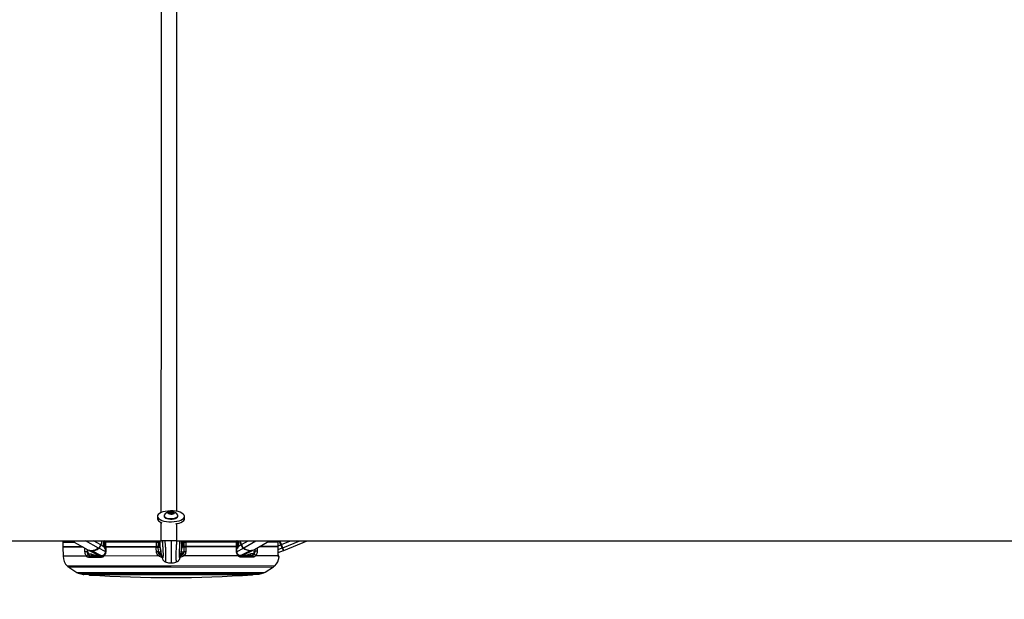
# Model space of a CAD drawing. Header units: millimetres. Extents: x 2183 to 18395, y 1142 to 15955.
# Tile 17 of 46: x 6357 to 7722, y 5889 to 6692. Entities that reach past the tile are written whole.
import ezdxf

# ---------------------------------------------------------------- set-up
doc = ezdxf.new("R2010")
doc.units = ezdxf.units.MM
doc.header["$LTSCALE"] = 2
doc.layers.add('COMPONENT_GEOMETRY', color=7, linetype='Continuous')
doc.styles.add('SLDTEXTSTYLE0', font='TXT', dxfattribs={"width": 0.75})
doc.dimstyles.new('SLDDIMSTYLE0', dxfattribs={"dimtxt": 100, "dimasz": 6.604, "dimexe": 0, "dimexo": 0.0625, "dimgap": 25, "dimtad": 0, "dimtih": 1, "dimtoh": 1, "dimdec": 0, "dimrnd": 1e-09, "dimzin": 12, "dimdsep": 46, "dimtxsty": 'SLDTEXTSTYLE0', "dimsah": 1, "dimcen": 0.09, "dimadec": 0, "dimazin": 3, "dimtfac": 1, "dimtdec": 0, "dimtofl": 0, "dimtmove": 0, "dimatfit": 3, "dimfxl": 1, "dimfrac": 2, "dimtolj": 1, "dimtzin": 12, "dimarcsym": 0})

# ---------------------------------------------------------------- blocks, each defined once
blk = doc.blocks.new('_D')
at = {"layer": 'COMPONENT_GEOMETRY', "color": 7}
for p, q in [((10064.6, 5970.3), (10344.2, 5970.3)), ((10337.9, 5970.3), (10337.9, 3891.6)), ((10137.8, 3871.3), (10107.3, 3871.3)), ((10107.3, 3871.3), (10107.3, 3712.6)), ((10537.9, 3871.3), (10568.4, 3871.3)), ((10568.4, 3871.3), (10568.4, 3712.6)), ((10107.3, 3712.6), (10137.8, 3712.6)), ((10568.4, 3712.6), (10537.9, 3712.6)), ((10337.9, 1484.3), (10337.9, 3562.9)), ((3457.9, 1484.3), (10344.2, 1484.3))]:
    blk.add_line(p, q, dxfattribs=at)
for points in [[(10337.9, 5970.3), (10336.8, 5963.7), (10338.9, 5963.7)], [(10337.9, 1484.3), (10338.9, 1490.9), (10336.8, 1490.9)]]:
    blk.add_solid(points, dxfattribs=at)
at = {"layer": 'COMPONENT_GEOMETRY', "color": 7, "char_height": 100, "attachment_point": 1, "style": 'SLDTEXTSTYLE0'}
for s, insert in [('7\'4.31"', (10137.8, 3841.5)), ('2243', (10190.1, 3691.8))]:
    blk.add_mtext(s, dxfattribs=dict(at, insert=insert))

msp = doc.modelspace()

# ---------------------------------------------------------------- linework, layer by layer
at = {"color": 7, "linetype": 'Continuous', "lineweight": 25}
for p, q in [((6563.75, 6009.19), (6565.72, 6010.34)), ((6565.24, 6007.94), (6563.75, 6009.19)), ((6568.69, 6007.83), (6565.24, 6007.94)), ((6565.72, 6010.34), (6569.17, 6010.24)), ((6565.72, 6007.92), (6565.72, 6010.34)), ((6570.66, 6008.98), (6568.69, 6007.83)), ((6569.17, 6010.24), (6570.66, 6008.98)), ((6569.18, 6008.11), (6569.17, 6010.24)), ((6548.41, 6004.02), (6548.42, 6000.81)), ((6557.71, 6004.73), (6557.71, 6004.03)), ((6576.71, 6004.07), (6576.71, 6004.77)), ((6586.02, 6000.89), (6586.01, 6004.09)), ((4100.46, 5970.28), (6553.74, 5970.28)), ((6417.28, 5967.79), (6417.3, 5961.79)), ((6429.78, 5970.28), (6451.76, 5957.65)), ((6471.42, 5970.28), (6469.78, 5964.55)), ((6473.81, 5964.83), (6475.74, 5965.98)), ((6474.04, 5968.48), (6474.56, 5970.28)), ((6475.73, 5967.91), (6475.75, 5961.91)), ((6475.74, 5967.91), (6475.73, 5967.91)), ((6547.01, 5968.05), (6476.52, 5967.91)), ((6476.52, 5967.91), (6476.54, 5961.91)), ((6547.01, 5968.05), (6549.28, 5968.05)), ((6547.03, 5962.05), (6547.01, 5968.05)), ((6548.93, 5969.46), (6548.94, 5968.97)), ((6549.28, 5970.28), (6549.28, 5968.05)), ((6549.28, 5968.05), (6549.3, 5962.05)), ((6549.29, 5967.05), (6550.29, 5967.06)), ((6550.29, 5962.62), (6550.28, 5970.27)), ((6552.3, 5960.71), (6552.28, 5970.28)), ((6555.28, 5970.28), (6555.29, 5966.63)), ((6574.98, 5970.28), (9030.11, 5970.28)), ((6579.29, 5966.68), (6579.28, 5970.28)), ((6582.3, 5960.76), (6582.28, 5970.28)), ((6584.29, 5962.69), (6584.28, 5970.28)), ((6584.29, 5967.12), (6585.29, 5967.12)), ((6585.28, 5968.12), (6587.55, 5968.13)), ((6585.3, 5962.12), (6585.28, 5968.12)), ((6585.62, 5969.04), (6585.63, 5969.53)), ((6658.04, 5968.27), (6587.55, 5968.13)), ((6587.55, 5968.13), (6587.57, 5962.13)), ((6658.06, 5962.27), (6658.04, 5968.27)), ((6658.8, 5968.27), (6658.7, 5970.22)), ((6658.85, 5962.27), (6658.83, 5968.27)), ((6658.84, 5966.34), (6660.76, 5965.2)), ((6660.1, 5970.28), (6660.52, 5968.84)), ((6664.81, 5964.94), (6663.25, 5970.28)), ((6682.84, 5958.1), (6703.85, 5970.28)), ((6715.91, 5968.38), (6715.58, 5970.28)), ((6715.92, 5962.38), (6715.91, 5968.38)), ((6715.93, 5968.38), (6715.91, 5968.38)), ((6715.94, 5962.38), (6715.93, 5968.38)), ((6720.2, 5965.04), (6718.05, 5970.28)), ((6720.2, 5965.04), (6719.61, 5964.8)), ((6722.07, 5960.49), (6720.2, 5965.04)), ((6723.55, 5956.88), (6756.19, 5970.28)), ((6444.45, 5961.85), (6417.3, 5961.79)), ((6445.32, 5961.35), (6417.3, 5961.29)), ((6417.3, 5961.29), (6417.54, 5948.89)), ((6422.3, 5961.8), (6422.31, 5961.3)), ((6450.9, 5955.26), (6452, 5955.26)), ((6452.76, 5957.14), (6468.7, 5949.4)), ((6456.39, 5951.92), (6459.02, 5951.29)), ((6474.11, 5961.91), (6470.17, 5964.32)), ((6476.54, 5961.91), (6475.75, 5961.91)), ((6475.92, 5961.41), (6475.92, 5955.27)), ((6475.92, 5955.27), (6475.92, 5955.27)), ((6547.03, 5962.05), (6476.54, 5961.91)), ((6546.81, 5961.55), (6476.71, 5961.41)), ((6482.33, 5961.92), (6482.33, 5961.42)), ((6544.3, 5962.04), (6544.3, 5961.54)), ((6549.3, 5962.05), (6547.03, 5962.05)), ((6549.08, 5962.05), (6549.09, 5961.55)), ((6549.09, 5961.55), (6552.3, 5961.56)), ((6549.09, 5961.55), (6549.21, 5955.45)), ((6550.71, 5962.06), (6549.3, 5962.05)), ((6550.86, 5962.03), (6552.3, 5961.95)), ((6552.3, 5960.71), (6552.3, 5960.7)), ((6552.3, 5960.7), (6552.36, 5960.04)), ((6552.38, 5951.5), (6552.45, 5950.91)), ((6582.19, 5950.97), (6582.25, 5951.56)), ((6582.3, 5960.76), (6582.24, 5960.08)), ((6582.3, 5962.01), (6583.73, 5962.09)), ((6582.3, 5961.62), (6585.51, 5961.62)), ((6582.3, 5960.76), (6582.3, 5960.76)), ((6585.3, 5962.12), (6583.88, 5962.12)), ((6587.57, 5962.13), (6585.3, 5962.12)), ((6585.41, 5955.52), (6585.51, 5961.62)), ((6585.51, 5961.62), (6585.51, 5962.12)), ((6658.06, 5962.27), (6587.57, 5962.13)), ((6657.88, 5961.77), (6587.78, 5961.63)), ((6590.3, 5962.13), (6590.3, 5961.63)), ((6652.26, 5962.26), (6652.26, 5961.76)), ((6658.85, 5962.27), (6658.06, 5962.27)), ((6658.7, 5955.63), (6658.68, 5961.77)), ((6660.48, 5962.28), (6664.42, 5964.7)), ((6665.94, 5949.78), (6681.85, 5957.59)), ((6675.61, 5951.71), (6678.24, 5952.35)), ((6682.62, 5955.71), (6683.71, 5955.71)), ((6715.89, 5961.88), (6689.27, 5961.83)), ((6715.92, 5962.38), (6690.14, 5962.33)), ((6710.46, 5962.37), (6710.45, 5961.87)), ((6715.81, 5955.71), (6715.83, 5955.71)), ((6715.82, 5954.17), (6722.95, 5956.67)), ((6715.83, 5955.71), (6715.91, 5961.88)), ((6715.89, 5961.88), (6715.88, 5961.88)), ((6715.94, 5962.38), (6715.92, 5962.38)), ((6721.47, 5960.27), (6719.61, 5964.8)), ((6722.95, 5956.67), (6721.47, 5960.27)), ((6723.55, 5956.88), (6722.07, 5960.49)), ((6470.52, 5947.18), (6453.17, 5947.15)), ((6454.69, 5949.37), (6471.8, 5949.4)), ((6550.14, 5949.16), (6474.25, 5949.01)), ((6559.14, 5941.22), (6559.18, 5941.2)), ((6575.54, 5941.25), (6575.49, 5941.24)), ((6660.39, 5949.37), (6584.5, 5949.22)), ((6662.84, 5949.78), (6679.95, 5949.81)), ((6681.47, 5947.6), (6664.13, 5947.56)), ((6716.12, 5949.48), (6684.68, 5949.42)), ((6710.46, 5935.27), (6424.24, 5934.71)), ((6425.51, 5933.53), (6436.83, 5926.32)), ((6438.67, 5925.46), (6444, 5923.74)), ((6690.74, 5924.22), (6696.06, 5925.96)), ((6697.9, 5926.84), (6709.19, 5934.09)), ((6446.47, 5923.35), (6688.27, 5923.83))]:
    msp.add_line(p, q, dxfattribs=at)
at = {"color": 8, "linetype": 'Continuous', "lineweight": 25}
for p, q in [((6553.74, 5970.28), (6553.75, 5995.72)), ((6574.97, 5994.12), (6574.98, 5970.28)), ((6434.05, 5967.83), (6417.28, 5967.79)), ((6466.65, 5959.99), (6448.74, 5970.28)), ((6469.78, 5964.55), (6459.81, 5970.28)), ((6470.17, 5964.32), (6471.87, 5970.28)), ((6474.09, 5970.28), (6473.69, 5968.89)), ((6473.75, 5966.33), (6475.74, 5967.52)), ((6475.74, 5967.32), (6473.75, 5966.13)), ((6475.4, 5969.99), (6474.28, 5969.32)), ((6474.49, 5970.03), (6475.4, 5969.99)), ((6475.73, 5967.91), (6476.52, 5967.91)), ((6547.01, 5968.05), (6547.02, 5970.28)), ((6550.85, 5970.23), (6550.86, 5962.03)), ((6583.71, 5970.23), (6583.73, 5962.09)), ((6658.04, 5968.27), (6657.8, 5970.28)), ((6658.04, 5968.27), (6658.83, 5968.27)), ((6660.82, 5966.7), (6658.83, 5967.87)), ((6658.83, 5967.67), (6660.84, 5966.49)), ((6659.27, 5970.28), (6660.28, 5969.68)), ((6660.58, 5970.28), (6660.87, 5969.25)), ((6664.42, 5964.7), (6662.79, 5970.28)), ((6664.81, 5964.94), (6674.02, 5970.28)), ((6667.95, 5960.38), (6685.02, 5970.28)), ((6715.91, 5968.38), (6700.52, 5968.35)), ((6719.61, 5964.8), (6717.37, 5970.28)), ((6720.2, 5965.04), (6732.95, 5970.28)), ((6722.07, 5960.49), (6745.92, 5970.28)), ((6450.83, 5958.18), (6450.9, 5955.26)), ((6452.77, 5951.91), (6456.39, 5951.92)), ((6471.02, 5949.4), (6457.25, 5956.15)), ((6475.87, 5955.18), (6467.06, 5959.78)), ((6475.75, 5962.4), (6475.36, 5961.06)), ((6475.94, 5960.58), (6475.81, 5960.67)), ((6476.89, 5961.41), (6477.04, 5961.91)), ((6479.16, 5961.92), (6479.02, 5961.42)), ((6481.6, 5961.42), (6481.66, 5961.63)), ((6481.78, 5961.56), (6481.74, 5961.42)), ((6550.42, 5955), (6553.06, 5955.01)), ((6581.51, 5955.06), (6584.2, 5955.07)), ((6652.81, 5961.89), (6652.85, 5961.76)), ((6652.99, 5961.76), (6652.93, 5961.96)), ((6655.43, 5962.26), (6655.57, 5961.76)), ((6657.7, 5961.77), (6657.55, 5962.27)), ((6658.73, 5955.53), (6667.54, 5960.17)), ((6658.84, 5962.76), (6659.23, 5961.44)), ((6663.62, 5949.78), (6677.36, 5956.58)), ((6678.24, 5952.35), (6681.86, 5952.36)), ((6683.71, 5955.71), (6683.78, 5958.64)), ((6715.86, 5958.25), (6721.47, 5960.27)), ((6715.94, 5963.3), (6719.61, 5964.8)), ((6449.96, 5948.96), (6417.54, 5948.89)), ((6553.84, 5950.91), (6552.45, 5950.91)), ((6582.19, 5950.97), (6580.8, 5950.97)), ((6716.99, 5947.67), (6716.49, 5947.66)), ((6711.16, 5935.56), (6423.54, 5934.99)), ((6425.51, 5933.53), (6709.19, 5934.09)), ((6436.83, 5926.32), (6697.9, 5926.84)), ((6438.67, 5925.46), (6696.06, 5925.96)), ((6444, 5923.74), (6690.74, 5924.22)), ((6680.38, 5923.19), (6454.36, 5922.74))]:
    msp.add_line(p, q, dxfattribs=at)
at = {"color": 7, "linetype": 'Continuous', "lineweight": 25, "flags": 128}
for points in [[(6548.95, 6002.23), (6550.17, 6000.83), (6552.05, 5999.55), (6554.51, 5998.45), (6557.45, 5997.56), (6560.77, 5996.93), (6564.34, 5996.56), (6568.02, 5996.49), (6571.67, 5996.7), (6575.15, 5997.2), (6578.32, 5997.96), (6581.07, 5998.96), (6583.28, 6000.15), (6584.88, 6001.49), (6585.79, 6002.93), (6586, 6004.41), (6585.48, 6005.88), (6584.26, 6007.28), (6582.38, 6008.55), (6579.92, 6009.65), (6576.97, 6010.54), (6573.65, 6011.18), (6570.08, 6011.54), (6566.4, 6011.62), (6562.75, 6011.4), (6559.28, 6010.9), (6556.1, 6010.14), (6553.36, 6009.15), (6551.15, 6007.96), (6549.55, 6006.62), (6548.63, 6005.18), (6548.43, 6003.7), (6548.95, 6002.23)], [(6566.82, 6007.18), (6568.66, 6007.27), (6570.28, 6007.63), (6571.43, 6008.22), (6571.94, 6008.94), (6571.72, 6009.68), (6570.82, 6010.33), (6569.37, 6010.79), (6567.59, 6010.99), (6565.75, 6010.91), (6564.13, 6010.54), (6562.98, 6009.95), (6562.47, 6009.23), (6562.68, 6008.49), (6563.58, 6007.84), (6565.04, 6007.38), (6566.82, 6007.18)], [(6548.42, 6000.81), (6548.44, 6000.49), (6548.96, 5999.02)], [(6557.71, 6004.03), (6557.79, 6003.56), (6558.45, 6002.56), (6559.77, 6001.66), (6561.64, 6000.94), (6563.92, 6000.46), (6566.45, 6000.24)], [(6557.95, 6005.58), (6557.82, 6005.3), (6557.79, 6004.26), (6558.45, 6003.25), (6559.77, 6002.36), (6561.64, 6001.64), (6563.92, 6001.15), (6566.45, 6000.93)], [(6566.45, 6000.93), (6569.03, 6000.99), (6571.48, 6001.34), (6573.61, 6001.93), (6575.27, 6002.73), (6576.33, 6003.68), (6576.71, 6004.72), (6576.48, 6005.61)], [(6566.45, 6000.24), (6569.03, 6000.3), (6571.48, 6000.64), (6573.61, 6001.23), (6575.27, 6002.04), (6576.33, 6002.99), (6576.71, 6004.02), (6576.71, 6004.07)], [(6574, 5993.8), (6575.16, 5994), (6578.33, 5994.76), (6581.07, 5995.75), (6583.29, 5996.94), (6584.88, 5998.28), (6585.8, 5999.72), (6586.02, 6000.89)], [(6417.48, 5970.33), (6417.42, 5969.92), (6417.28, 5967.79)], [(6447.9, 5955.18), (6448.19, 5955.19), (6448.54, 5955.2), (6448.93, 5955.21), (6449.35, 5955.22), (6449.78, 5955.23), (6450.19, 5955.24), (6450.57, 5955.25), (6450.9, 5955.26)], [(6466.65, 5959.99), (6464.19, 5958.43), (6461.7, 5957.29), (6459.22, 5956.59), (6456.83, 5956.36), (6454.56, 5956.59), (6452.49, 5957.27), (6451.76, 5957.65)], [(6476.71, 5961.41), (6476.71, 5957.41), (6476.71, 5955.24)], [(6546.93, 5955.37), (6546.86, 5959.37), (6546.81, 5961.55)], [(6587.78, 5961.63), (6587.72, 5957.63), (6587.68, 5955.45)], [(6657.91, 5955.59), (6657.89, 5959.59), (6657.88, 5961.77)], [(6686.72, 5955.65), (6686.43, 5955.66), (6686.08, 5955.66), (6685.68, 5955.67), (6685.26, 5955.68), (6684.84, 5955.69), (6684.43, 5955.7), (6684.05, 5955.71), (6683.71, 5955.71)], [(6715.81, 5955.71), (6715.86, 5959.7), (6715.89, 5961.88)], [(6470.52, 5947.18), (6470.52, 5947.6), (6470.58, 5948.01), (6470.68, 5948.4), (6470.84, 5948.73), (6471.04, 5949.02), (6471.28, 5949.23), (6471.53, 5949.36), (6471.8, 5949.4)], [(6664.13, 5947.56), (6664.13, 5947.98), (6664.07, 5948.39), (6663.96, 5948.77), (6663.8, 5949.11), (6663.6, 5949.39), (6663.36, 5949.6), (6663.11, 5949.73), (6662.84, 5949.78)]]:
    msp.add_lwpolyline(points, dxfattribs=at)
at = {"color": 8, "linetype": 'Continuous', "lineweight": 25, "flags": 128}
for points in [[(6473.69, 5968.89), (6473.85, 5968.78), (6473.97, 5968.67), (6474.03, 5968.58), (6474.05, 5968.49), (6474.04, 5968.47)], [(6660.87, 5969.25), (6660.71, 5969.15), (6660.6, 5969.04), (6660.53, 5968.94), (6660.52, 5968.86), (6660.52, 5968.84)], [(6447.9, 5955.18), (6447.8, 5959.18), (6447.78, 5959.94)], [(6474.11, 5961.91), (6474.26, 5962.08), (6474.36, 5962.24), (6474.41, 5962.4), (6474.41, 5962.54), (6474.39, 5962.6)], [(6481.66, 5961.63), (6481.72, 5961.8), (6481.78, 5961.92)], [(6652.93, 5961.96), (6652.87, 5962.14), (6652.81, 5962.26)], [(6658.64, 5960.92), (6658.66, 5960.94), (6658.78, 5961.03)], [(6660.48, 5962.28), (6660.33, 5962.44), (6660.23, 5962.61), (6660.18, 5962.76), (6660.18, 5962.9), (6660.2, 5962.96)], [(6686.82, 5960.41), (6686.77, 5957.82), (6686.72, 5955.65)], [(6474.25, 5949.01), (6474.08, 5949.33), (6473.97, 5949.65), (6473.92, 5949.94), (6473.94, 5950.19), (6474.03, 5950.39), (6474.12, 5950.49)], [(6551.31, 5951.03), (6551.84, 5950.92), (6552.45, 5950.91)], [(6583.03, 5951.02), (6582.79, 5950.98), (6582.19, 5950.97)], [(6660.39, 5949.37), (6660.56, 5949.7), (6660.67, 5950.02), (6660.71, 5950.3), (6660.69, 5950.56), (6660.61, 5950.76), (6660.54, 5950.84)]]:
    msp.add_lwpolyline(points, dxfattribs=at)
at = {"color": 7, "linetype": 'Continuous', "lineweight": 25}
for centre, radius, start, end in [((6567.22, 6000.38), 10.63, 102.30886, 150.75483), ((6567.22, 6000.38), 10.63, 29.46988, 77.91585), ((6557.41, 6005.51), 10.65, 217.4979, 253.63346), ((6673.18, 5967.35), 8.71, 196.11145, 233.12659), ((6457.11, 5966.21), 10.06, 244.41207, 270.7902), ((6456.48, 5973.33), 17.19, 272.58059, 307.98881), ((6461.39, 5966.94), 8.71, 307.09812, 344.11326), ((6461.83, 5966.69), 8.67, 307.09812, 344.11326), ((6485.44, 5968.07), 7.47, 239.58617, 240.65072), ((6546.8, 5994.29), 38.91, 270.19935, 273.54596), ((6550.89, 5962.63), 0.6, 180.11235, 267.11235), ((6553.27, 5954.91), 2.86, 178.20162, 267.02705), ((6581.35, 5954.97), 2.86, 273.19766, 2.02309), ((6583.69, 5962.69), 0.6, 273.11235, 0.11235), ((6587.67, 5994.37), 38.91, 266.67875, 270.02536), ((6649.12, 5968.39), 7.47, 299.57399, 300.63854), ((6672.74, 5967.1), 8.67, 196.11145, 233.12659), ((6678.07, 5973.76), 17.19, 232.2359, 267.64412), ((6677.2, 5971.01), 14.09, 228.95338, 293.62542), ((6677.45, 5966.7), 10.12, 269.51079, 295.73636), ((6721.33, 5960.82), 0.561, 284.68, 15.77091), ((6722.75, 5957.24), 0.6, 289.31509, 22.31509), ((6437.53, 5949.28), 20, 181.11235, 225.60069), ((6452.5, 5947.8), 2.8, 92.50858, 155.43885), ((6455, 5947.53), 1.87, 99.79491, 191.67613), ((6556.05, 5945.39), 7.01, 129.65386, 147.48472), ((6578.6, 5945.43), 7.01, 32.73999, 50.57085), ((6679.64, 5947.97), 1.87, 348.54858, 80.4298), ((6682.14, 5948.25), 2.8, 24.78586, 87.71613), ((6697.11, 5949.79), 20, 314.62401, 353.89615), ((6715, 5947.88), 2, 353.89615, 54.30668), ((6424.24, 5935.71), 1, 225.60069, 270.11235), ((6426.04, 5934.38), 1, 160.4726, 237.51628), ((6441.13, 5933.07), 8, 237.51628, 252.11235), ((6688.26, 5931.83), 8, 270.11235, 288.11235), ((6693.58, 5933.57), 8, 288.11235, 302.70843), ((6708.65, 5934.93), 1, 302.70843, 19.75211), ((6710.45, 5936.27), 1, 270.11235, 314.62401), ((6446.46, 5931.35), 8, 252.11235, 270.11235), ((6454.49, 5924.74), 2, 223.36539, 266.28613), ((6564.06, 7612.75), 1693.56, 266.28613, 273.93858), ((6680.25, 5925.18), 2, 273.93858, 316.85932)]:
    msp.add_arc(centre, radius, start, end, dxfattribs=at)
at = {"color": 8, "linetype": 'Continuous', "lineweight": 25}
for centre, radius, start, end in [((6484.03, 5970.62), 11.3, 209.48344, 223.71873), ((6485.38, 5971.38), 11.48, 209.31214, 212.89491), ((6474.96, 5970.65), 0.802, 303.68389, 331.54113), ((6650.53, 5970.95), 11.3, 316.50598, 330.74127), ((6649.18, 5971.7), 11.48, 327.3298, 330.91257), ((6665.28, 5963.18), 1.75, 105.19584, 119.77699), ((6459.68, 5951.8), 3.29, 177.92153, 227.58808), ((6457.47, 5956.57), 0.472, 205.9905, 241.90685), ((6461.88, 5950.5), 2.96, 164.53526, 202.27937), ((6467.58, 5960.67), 1.03, 216.31857, 239.89059), ((6469.3, 5962.79), 1.75, 60.44772, 75.02887), ((6476.52, 5959.72), 4.49, 262.28781, 272.42046), ((6483.21, 5961.15), 1.49, 148.7985, 164.12056), ((6552.21, 5954.63), 3.13, 232.98697, 273.08167), ((6582.41, 5954.69), 3.13, 267.13547, 307.94843), ((6651.38, 5961.48), 1.49, 16.10415, 31.42621), ((6658.08, 5959.96), 4.37, 267.6969, 278.09435), ((6667.02, 5961.06), 1.03, 300.33412, 323.90614), ((6672.76, 5950.91), 2.96, 337.94534, 15.68945), ((6674.95, 5952.22), 3.29, 312.63662, 2.30318), ((6677.14, 5957), 0.472, 298.31786, 334.23421), ((6707.68, 5966.58), 5.47, 301.1597, 309.72173), ((6714.5, 5947.88), 2.01, 353.91304, 25.75102)]:
    msp.add_arc(centre, radius, start, end, dxfattribs=at)
at = {"color": 7, "linetype": 'Continuous', "lineweight": 25}
for centre, major_axis, start_param, end_param in [((6478.26, 5966.11), (0.17, 7.38), 1.2004825, 2.1911482), ((6656.32, 5966.46), (-0.2, 7.38), 4.0920371, 5.0827028)]:
    msp.add_ellipse(centre, major_axis=major_axis, ratio=0.6725576, start_param=start_param, end_param=end_param, dxfattribs=at)
at = {"color": 8, "linetype": 'Continuous', "lineweight": 25}
for points, knots in [([(6553.76, 6009.14), (6553.8, 6178.16), (6553.86, 6438.76), (6554.13, 6790.98), (6554.37, 7015.13), (6554.86, 7147.78), (6555.01, 7188.78)], [0, 0, 0, 0, 0.4299492, 0.6628825, 0.8958159, 1, 1, 1, 1]), ([(6573.71, 7188.78), (6573.9, 7134.58), (6574.45, 6976.24), (6574.74, 6609.88), (6574.91, 6271.45), (6574.96, 6037.08), (6574.97, 6010.81)], [0, 0, 0, 0, 0.1379434, 0.4029888, 0.9330822, 1, 1, 1, 1]), ([(7106.56, 7188.78), (7192.81, 7134.58), (7444.8, 6976.24), (8027.63, 6609.88), (8564.15, 6272.63), (8935.1, 6039.44), (8975.01, 6014.35)], [0, 0, 0, 0, 0.1383598, 0.4042051, 0.9358983, 1, 1, 1, 1]), ([(6475.4, 5969.99), (6475.56, 5969.98), (6475.72, 5969.97), (6475.86, 5969.87), (6475.86, 5969.86)], [0, 0, 0, 0, 0.978379, 1, 1, 1, 1]), ([(6476.78, 5970.28), (6476.67, 5969.78), (6476.52, 5969), (6476.52, 5968.2), (6476.52, 5967.91)], [0, 0, 0, 0, 0.646108, 1, 1, 1, 1]), ([(6559.18, 5941.2), (6559.21, 5941.19), (6559.3, 5941.15), (6559.44, 5941.2), (6559.6, 5941.35), (6559.75, 5941.65), (6559.88, 5942.08), (6559.98, 5942.57), (6560.07, 5943.25), (6560.13, 5944), (6560.18, 5944.99), (6560.21, 5945.93), (6560.22, 5947.02), (6560.22, 5948.27), (6560.22, 5949.66), (6560.21, 5951.24), (6560.18, 5952.9), (6560.14, 5954.65), (6560.07, 5956.44), (6560, 5958.06), (6559.92, 5959.5), (6559.84, 5960.79), (6559.71, 5962.55), (6559.55, 5964.68), (6559.33, 5967.11), (6559.15, 5969.05), (6559.03, 5970.13), (6558.99, 5970.48)], [0, 0, 0, 0, 0.0261657, 0.0773749, 0.1289389, 0.1806733, 0.225066, 0.2697097, 0.2963607, 0.3502963, 0.3777293, 0.4089283, 0.4407809, 0.4681128, 0.5003218, 0.5336537, 0.567823, 0.602829, 0.6422982, 0.682314, 0.7092725, 0.7410324, 0.7728927, 0.8371279, 0.9026644, 0.9684569, 1, 1, 1, 1]), ([(6567.28, 5970.28), (6567.28, 5969.85), (6567.28, 5968.7), (6567.29, 5966.73), (6567.29, 5964.56), (6567.29, 5962.47), (6567.3, 5960.73), (6567.3, 5958.93), (6567.31, 5957.08), (6567.31, 5954.92), (6567.31, 5952.69), (6567.32, 5950.65), (6567.32, 5948.85), (6567.32, 5947.34), (6567.33, 5945.97), (6567.33, 5944.8), (6567.33, 5943.82), (6567.33, 5942.94), (6567.33, 5942.12), (6567.34, 5941.38), (6567.34, 5940.78), (6567.34, 5940.33), (6567.34, 5939.96), (6567.34, 5939.72), (6567.34, 5939.61), (6567.34, 5939.63), (6567.34, 5939.64)], [0, 0, 0, 0, 0.0349321, 0.0932669, 0.1517909, 0.1963419, 0.2410743, 0.271059, 0.3149508, 0.3593791, 0.4036513, 0.4487109, 0.4814658, 0.5151753, 0.5479303, 0.5815084, 0.6117794, 0.6424217, 0.6796292, 0.722399, 0.7655097, 0.809383, 0.8534223, 0.9122765, 0.9713251, 1, 1, 1, 1]), ([(6575.49, 5941.24), (6575.46, 5941.22), (6575.38, 5941.18), (6575.24, 5941.23), (6575.07, 5941.38), (6574.92, 5941.68), (6574.79, 5942.11), (6574.69, 5942.6), (6574.62, 5943.13), (6574.56, 5943.65), (6574.52, 5944.27), (6574.48, 5945.02), (6574.45, 5945.96), (6574.43, 5947.05), (6574.42, 5948.3), (6574.42, 5949.69), (6574.42, 5951.27), (6574.45, 5952.93), (6574.5, 5955.32), (6574.58, 5957.51), (6574.68, 5959.53), (6574.76, 5960.82), (6574.88, 5962.58), (6575.03, 5964.71), (6575.24, 5967.14), (6575.42, 5969.09), (6575.53, 5970.17), (6575.56, 5970.52)], [0, 0, 0, 0, 0.02606158, 0.07728076, 0.12885476, 0.18059929, 0.22500064, 0.26965306, 0.29630923, 0.32307679, 0.35029572, 0.37773404, 0.40893911, 0.44079795, 0.46813516, 0.50035042, 0.53368885, 0.56786477, 0.60287761, 0.68225212, 0.70921588, 0.74098198, 0.77284841, 0.83709616, 0.90264542, 0.96845078, 1, 1, 1, 1]), ([(6587.55, 5970.28), (6587.55, 5969.85), (6587.55, 5969.15), (6587.55, 5968.41), (6587.55, 5968.13)], [0, 0, 0, 0, 0.6100274, 1, 1, 1, 1]), ([(6658.9, 5970.28), (6658.83, 5970.28), (6658.76, 5970.27), (6658.7, 5970.22), (6658.7, 5970.22)], [0, 0, 0, 0, 0.9336624, 1, 1, 1, 1]), ([(6459.02, 5951.29), (6460.09, 5950.83), (6462.58, 5949.78), (6465.15, 5950.18), (6466.62, 5950.4)], [0, 0, 0, 0, 0.4290254, 1, 1, 1, 1]), ([(6481.13, 5961.92), (6481.23, 5961.87), (6481.43, 5961.76), (6481.58, 5961.67), (6481.66, 5961.63)], [0, 0, 0, 0, 0.5195597, 1, 1, 1, 1]), ([(6556.12, 5948.82), (6556.11, 5948.72), (6556.08, 5948.33), (6556.02, 5947.84), (6555.94, 5947.38), (6555.84, 5947.02), (6555.74, 5946.76), (6555.62, 5946.62), (6555.5, 5946.57), (6555.33, 5946.63), (6555.12, 5946.9), (6554.84, 5947.53), (6554.51, 5948.54), (6554.18, 5949.83), (6553.89, 5951.16), (6553.63, 5952.46), (6553.37, 5953.87), (6553.06, 5955.67), (6552.7, 5957.89), (6552.43, 5959.77), (6552.3, 5960.71)], [0, 0, 0, 0, 0.0104378, 0.0375011, 0.0638862, 0.0904395, 0.1239943, 0.1576751, 0.1916345, 0.2256562, 0.2908518, 0.3562728, 0.4483548, 0.5407244, 0.6056187, 0.6705769, 0.7357063, 0.8008855, 0.9003654, 1, 1, 1, 1]), ([(6578.53, 5948.83), (6578.54, 5948.73), (6578.57, 5948.33), (6578.63, 5947.9), (6578.71, 5947.42), (6578.84, 5946.93), (6579.03, 5946.61), (6579.28, 5946.63), (6579.53, 5946.95), (6579.81, 5947.58), (6580.13, 5948.59), (6580.54, 5950.21), (6581, 5952.45), (6581.47, 5955.17), (6581.91, 5957.95), (6582.17, 5959.83), (6582.3, 5960.76)], [0, 0, 0, 0, 0.008467, 0.0355862, 0.0620257, 0.0886339, 0.1559791, 0.2240857, 0.2894159, 0.3549719, 0.4472439, 0.5398042, 0.6699091, 0.8004745, 0.9001597, 1, 1, 1, 1]), ([(6653.47, 5962.26), (6653.36, 5962.2), (6653.16, 5962.1), (6653.01, 5962.01), (6652.93, 5961.96)], [0, 0, 0, 0, 0.5195597, 1, 1, 1, 1]), ([(6668.16, 5950.87), (6668.84, 5950.66), (6671.32, 5949.92), (6673.81, 5950.96), (6675.61, 5951.71)], [0, 0, 0, 0, 0.2757749, 1, 1, 1, 1]), ([(6710.99, 5961.87), (6711.06, 5961.9), (6711.29, 5962.02), (6711.45, 5962.23), (6711.56, 5962.37)], [0, 0, 0, 0, 0.2943494, 1, 1, 1, 1])]:
    msp.add_open_spline(points, degree=3, knots=knots, dxfattribs=at)
at = {"color": 7, "linetype": 'Continuous', "lineweight": 25}
for points, knots in [([(9030.11, 5970.28), (8740.68, 6152.26), (8305.62, 6425.8), (7725.06, 6790.98), (7368.78, 7015.13), (7158.37, 7147.78), (7093.34, 7188.78)], [0, 0, 0, 0, 0.4481331, 0.6736362, 0.8991393, 1, 1, 1, 1]), ([(10062.07, 5970.28), (9652.72, 6152.26), (9037.38, 6425.8), (8216.07, 6790.98), (7711.98, 7015.13), (7413.92, 7147.78), (7321.8, 7188.78)], [0, 0, 0, 0, 0.4481331, 0.6736362, 0.8991393, 1, 1, 1, 1]), ([(6474.39, 5962.6), (6474.28, 5962.86), (6473.97, 5963.63), (6473.68, 5965.16), (6473.69, 5966.95), (6473.94, 5968.01), (6474.04, 5968.48)], [0, 0, 0, 0, 0.15285444, 0.45730887, 0.76368601, 1, 1, 1, 1]), ([(6475.91, 5970.28), (6475.85, 5969.92), (6475.72, 5969.14), (6475.77, 5968.34), (6475.79, 5967.91)], [0, 0, 0, 0, 0.4603464, 1, 1, 1, 1]), ([(6574.98, 5970.28), (6574.65, 5970.28), (6572.89, 5970.28), (6569.53, 5970.28), (6564.71, 5970.28), (6559.66, 5970.28), (6555.99, 5970.28), (6554.05, 5970.28), (6553.74, 5970.28)], [0, 0, 0, 0, 0.04874238, 0.2609758, 0.47935628, 0.7122289, 0.95391893, 1, 1, 1, 1]), ([(6554.97, 5970.28), (6555.03, 5969.62), (6555.17, 5968.1), (6555.36, 5965.83), (6555.54, 5963.55), (6555.69, 5961.47), (6555.83, 5959.26), (6555.96, 5957.17), (6556.06, 5955.23), (6556.12, 5953.81), (6556.16, 5952.65), (6556.18, 5951.9), (6556.19, 5951.25), (6556.19, 5950.76), (6556.18, 5950.27), (6556.17, 5949.81), (6556.15, 5949.33), (6556.13, 5949.01), (6556.12, 5948.85), (6556.12, 5948.82)], [0, 0, 0, 0, 0.1129692, 0.2587231, 0.3572509, 0.4560638, 0.5562253, 0.6572263, 0.7227486, 0.7893563, 0.8199599, 0.8511596, 0.8715031, 0.8925366, 0.9098306, 0.9354779, 0.9617552, 0.9932614, 1, 1, 1, 1]), ([(6579.59, 5970.28), (6579.53, 5969.63), (6579.4, 5968.13), (6579.22, 5965.88), (6579.05, 5963.6), (6578.91, 5961.51), (6578.77, 5959.3), (6578.65, 5957.21), (6578.56, 5955.27), (6578.51, 5953.85), (6578.47, 5952.69), (6578.45, 5951.95), (6578.45, 5951.3), (6578.45, 5950.8), (6578.45, 5950.31), (6578.47, 5949.85), (6578.49, 5949.3), (6578.52, 5949.01), (6578.53, 5948.83)], [0, 0, 0, 0, 0.1100408, 0.255504, 0.3538353, 0.4524511, 0.5524128, 0.6532124, 0.718604, 0.7850788, 0.8156213, 0.8467588, 0.8670617, 0.8880533, 0.9053128, 0.930909, 0.9571339, 1, 1, 1, 1]), ([(6585.28, 5968.12), (6585.28, 5968.37), (6585.28, 5969.11), (6585.28, 5969.81), (6585.28, 5970.28)], [0, 0, 0, 0, 0.34008, 1, 1, 1, 1]), ([(6660.52, 5968.84), (6660.6, 5968.55), (6660.82, 5967.66), (6660.93, 5966.05), (6660.71, 5964.3), (6660.36, 5963.37), (6660.2, 5962.96)], [0, 0, 0, 0, 0.15379661, 0.45914452, 0.76535336, 1, 1, 1, 1]), ([(6449.96, 5948.96), (6449.66, 5949.37), (6448.93, 5950.36), (6448.13, 5952.51), (6447.97, 5954.29), (6447.9, 5955.18)], [0, 0, 0, 0, 0.2603539, 0.6306901, 1, 1, 1, 1]), ([(6450.9, 5955.26), (6450.96, 5954.59), (6451.08, 5953.25), (6451.65, 5951.64), (6452.17, 5950.9), (6452.38, 5950.59)], [0, 0, 0, 0, 0.3700151, 0.740315, 1, 1, 1, 1]), ([(6452, 5955.26), (6452.06, 5954.59), (6452.17, 5953.25), (6452.85, 5951.48), (6453.83, 5950.15), (6454.91, 5949.46), (6455.61, 5949.4), (6455.89, 5949.37)], [0, 0, 0, 0, 0.21528822, 0.43055451, 0.64649006, 0.86379533, 1, 1, 1, 1]), ([(6475.87, 5955.27), (6475.88, 5955.05), (6475.93, 5954.18), (6475.55, 5952.75), (6474.89, 5951.32), (6474.31, 5950.75), (6474.07, 5950.52)], [0, 0, 0, 0, 0.11735977, 0.44953998, 0.77993967, 1, 1, 1, 1]), ([(6474.11, 5961.91), (6474.36, 5961.16), (6474.78, 5959.84), (6475.62, 5959.12), (6475.99, 5958.8)], [0, 0, 0, 0, 0.5660738, 1, 1, 1, 1]), ([(6476.71, 5955.24), (6476.68, 5954.71), (6476.61, 5953.28), (6475.89, 5951.07), (6474.9, 5949.64), (6474.3, 5949.05), (6474.25, 5949.01)], [0, 0, 0, 0, 0.2204933, 0.593656, 0.9703484, 1, 1, 1, 1]), ([(6475.85, 5960.72), (6475.7, 5960.79), (6475.31, 5960.99), (6474.85, 5961.62), (6474.52, 5962.35), (6474.39, 5962.64)], [0, 0, 0, 0, 0.260018, 0.7079999, 1, 1, 1, 1]), ([(6475.94, 5961.41), (6475.94, 5961.41), (6475.94, 5961.41), (6476.2, 5961.41), (6476.53, 5961.41), (6476.71, 5961.41)], [0, 0, 0, 0, 0.2475297, 0.6125949, 1, 1, 1, 1]), ([(6546.81, 5961.55), (6547.04, 5961.55), (6547.49, 5961.55), (6548.13, 5961.55), (6548.65, 5961.55), (6549.01, 5961.55), (6549.06, 5961.55), (6549.09, 5961.55)], [0, 0, 0, 0, 0.1975557, 0.39511, 0.5926965, 0.790302, 1, 1, 1, 1]), ([(6550.14, 5949.16), (6549.67, 5949.56), (6548.52, 5950.56), (6547.26, 5952.7), (6547.04, 5954.48), (6546.93, 5955.37)], [0, 0, 0, 0, 0.2603539, 0.6306901, 1, 1, 1, 1]), ([(6549.21, 5955.45), (6549.29, 5954.78), (6549.44, 5953.45), (6550.38, 5951.84), (6551.23, 5951.09), (6551.58, 5950.78)], [0, 0, 0, 0, 0.3700151, 0.740315, 1, 1, 1, 1]), ([(6549.23, 5954.23), (6549.26, 5954.43), (6549.33, 5954.89), (6550.02, 5954.96), (6550.42, 5955)], [0, 0, 0, 0, 0.4164589, 1, 1, 1, 1]), ([(6552.35, 5960.04), (6552.45, 5959.33), (6552.75, 5957.16), (6553.29, 5953.82), (6553.95, 5950.21), (6554.56, 5947.58), (6555.13, 5945.77), (6555.64, 5944.56), (6556.21, 5943.55), (6557.05, 5942.56), (6558.01, 5941.7), (6558.86, 5941.36), (6559.19, 5941.23)], [0, 0, 0, 0, 0.08761852, 0.27063123, 0.46636569, 0.66355676, 0.771867, 0.85461109, 0.907201, 0.94218466, 0.97724643, 1, 1, 1, 1]), ([(6553.12, 5952.06), (6552.9, 5952.04), (6552.62, 5952.01), (6552.39, 5951.81), (6552.38, 5951.64), (6552.38, 5951.5)], [0, 0, 0, 0, 0.4777955, 0.5837518, 1, 1, 1, 1]), ([(6575.49, 5941.25), (6575.79, 5941.37), (6576.55, 5941.68), (6577.45, 5942.44), (6578.2, 5943.27), (6578.7, 5944.04), (6579.12, 5944.84), (6579.57, 5945.94), (6580.12, 5947.76), (6580.74, 5950.54), (6581.43, 5954.42), (6581.93, 5957.71), (6582.2, 5959.68), (6582.25, 5960.08)], [0, 0, 0, 0, 0.0204531, 0.0519197, 0.0838517, 0.119151, 0.1631918, 0.2319782, 0.3420411, 0.5527466, 0.7547196, 0.9498114, 1, 1, 1, 1]), ([(6582.25, 5951.56), (6582.26, 5951.62), (6582.27, 5951.85), (6582.12, 5952.02), (6581.8, 5952.11), (6581.62, 5952.11), (6581.51, 5952.12)], [0, 0, 0, 0, 0.1676088, 0.6396687, 0.7846509, 1, 1, 1, 1]), ([(6583.06, 5950.85), (6583.1, 5950.88), (6583.67, 5951.32), (6584.61, 5952.4), (6585.3, 5954.05), (6585.38, 5955.12), (6585.41, 5955.52)], [0, 0, 0, 0, 0.0295462, 0.4055488, 0.7790286, 1, 1, 1, 1]), ([(6584.2, 5955.07), (6584.36, 5955.06), (6584.98, 5955.04), (6585.36, 5954.77), (6585.39, 5954.39), (6585.39, 5954.3)], [0, 0, 0, 0, 0.2131405, 0.8337071, 1, 1, 1, 1]), ([(6587.68, 5955.45), (6587.64, 5954.92), (6587.53, 5953.49), (6586.6, 5951.29), (6585.33, 5949.86), (6584.56, 5949.27), (6584.5, 5949.22)], [0, 0, 0, 0, 0.2204933, 0.593656, 0.9703484, 1, 1, 1, 1]), ([(6585.51, 5961.62), (6585.53, 5961.62), (6585.57, 5961.62), (6585.92, 5961.63), (6586.42, 5961.63), (6587.07, 5961.63), (6587.54, 5961.63), (6587.78, 5961.63)], [0, 0, 0, 0, 0.1975557, 0.39511, 0.5926965, 0.790302, 1, 1, 1, 1]), ([(6657.88, 5961.77), (6658.05, 5961.77), (6658.38, 5961.77), (6658.64, 5961.77), (6658.65, 5961.77), (6658.66, 5961.77)], [0, 0, 0, 0, 0.3654442, 0.7308859, 1, 1, 1, 1]), ([(6660.39, 5949.37), (6660.02, 5949.78), (6659.12, 5950.77), (6658.14, 5952.92), (6657.98, 5954.7), (6657.91, 5955.59)], [0, 0, 0, 0, 0.2603539, 0.6306901, 1, 1, 1, 1]), ([(6660.48, 5962.28), (6660.36, 5961.91), (6660.12, 5961.15), (6659.69, 5960.27), (6659.2, 5959.59), (6658.81, 5959.31), (6658.62, 5959.16)], [0, 0, 0, 0, 0.2776636, 0.5662486, 0.7796461, 1, 1, 1, 1]), ([(6660.2, 5962.97), (6660.17, 5962.9), (6659.95, 5962.4), (6659.51, 5961.68), (6659.06, 5961.13), (6658.71, 5961.02), (6658.64, 5961)], [0, 0, 0, 0, 0.0687156, 0.4626554, 0.8776882, 1, 1, 1, 1]), ([(6660.54, 5950.85), (6660.49, 5950.89), (6660.08, 5951.26), (6659.42, 5952.28), (6658.8, 5953.92), (6658.74, 5955.1), (6658.72, 5955.64)], [0, 0, 0, 0, 0.0477582, 0.3839905, 0.7209309, 1, 1, 1, 1]), ([(6678.75, 5949.81), (6679.19, 5949.87), (6680.07, 5950.01), (6681.22, 5951.05), (6682.08, 5952.59), (6682.53, 5954.24), (6682.59, 5955.31), (6682.62, 5955.71)], [0, 0, 0, 0, 0.21819681, 0.43639749, 0.654383, 0.87125797, 1, 1, 1, 1]), ([(6682.26, 5951.04), (6682.28, 5951.07), (6682.63, 5951.52), (6683.2, 5952.59), (6683.63, 5954.24), (6683.69, 5955.31), (6683.71, 5955.71)], [0, 0, 0, 0, 0.0295462, 0.4055488, 0.7790286, 1, 1, 1, 1]), ([(6686.72, 5955.65), (6686.69, 5955.12), (6686.61, 5953.69), (6686.01, 5951.48), (6685.21, 5950.06), (6684.72, 5949.46), (6684.68, 5949.42)], [0, 0, 0, 0, 0.2204933, 0.593656, 0.9703484, 1, 1, 1, 1]), ([(6716.12, 5949.48), (6716.07, 5949.89), (6715.95, 5950.88), (6715.81, 5953.03), (6715.81, 5954.82), (6715.81, 5955.71)], [0, 0, 0, 0, 0.2603539, 0.6306901, 1, 1, 1, 1]), ([(6453.17, 5947.15), (6452.61, 5947.23), (6451.44, 5947.39), (6450.47, 5948.42), (6449.96, 5948.96)], [0, 0, 0, 0, 0.4758588, 1, 1, 1, 1]), ([(6452.38, 5950.59), (6452.75, 5950.22), (6453.45, 5949.52), (6454.29, 5949.42), (6454.69, 5949.37)], [0, 0, 0, 0, 0.5194166, 1, 1, 1, 1]), ([(6474.25, 5949.01), (6473.71, 5948.5), (6472.59, 5947.46), (6471.22, 5947.28), (6470.52, 5947.18)], [0, 0, 0, 0, 0.4853495, 1, 1, 1, 1]), ([(6474.09, 5950.52), (6473.98, 5950.4), (6473.54, 5949.91), (6472.65, 5949.46), (6471.89, 5949.43), (6471.46, 5949.42)], [0, 0, 0, 0, 0.122527, 0.5066359, 1, 1, 1, 1]), ([(6555.06, 5947.35), (6554.2, 5947.42), (6552.41, 5947.58), (6550.92, 5948.61), (6550.14, 5949.16)], [0, 0, 0, 0, 0.4758588, 1, 1, 1, 1]), ([(6551.58, 5950.78), (6552.15, 5950.4), (6552.93, 5949.87), (6553.85, 5949.77), (6554.1, 5949.74)], [0, 0, 0, 0, 0.73340319, 1, 1, 1, 1]), ([(6559.21, 5941.37), (6559.69, 5941.12), (6562.16, 5939.81), (6565.02, 5939.7), (6567.34, 5939.62)], [0, 0, 0, 0, 0.1912216, 1, 1, 1, 1]), ([(6567.34, 5939.62), (6569.65, 5939.71), (6572.52, 5939.83), (6574.99, 5941.15), (6575.46, 5941.41)], [0, 0, 0, 0, 0.8087784, 1, 1, 1, 1]), ([(6584.5, 5949.22), (6583.79, 5948.72), (6582.31, 5947.67), (6580.52, 5947.49), (6579.59, 5947.4)], [0, 0, 0, 0, 0.4853495, 1, 1, 1, 1]), ([(6580.54, 5949.81), (6580.84, 5949.84), (6581.76, 5949.95), (6582.53, 5950.48), (6583.06, 5950.85)], [0, 0, 0, 0, 0.3219939, 1, 1, 1, 1]), ([(6664.13, 5947.56), (6663.48, 5947.64), (6662.11, 5947.8), (6660.98, 5948.83), (6660.39, 5949.37)], [0, 0, 0, 0, 0.4758588, 1, 1, 1, 1]), ([(6662.8, 5949.85), (6662.63, 5949.83), (6662.1, 5949.79), (6661.36, 5950.11), (6660.77, 5950.67), (6660.55, 5950.89)], [0, 0, 0, 0, 0.2259233, 0.7020696, 1, 1, 1, 1]), ([(6679.95, 5949.81), (6680.39, 5949.87), (6681.23, 5949.99), (6681.92, 5950.7), (6682.26, 5951.04)], [0, 0, 0, 0, 0.5195201, 1, 1, 1, 1]), ([(6684.68, 5949.42), (6684.22, 5948.91), (6683.26, 5947.87), (6682.08, 5947.69), (6681.47, 5947.6)], [0, 0, 0, 0, 0.4853495, 1, 1, 1, 1]), ([(6716.28, 5948.68), (6716.28, 5948.69), (6716.27, 5948.7), (6716.2, 5949.08), (6716.14, 5949.58), (6716.08, 5950.01), (6716.07, 5950.08)], [0, 0, 0, 0, 0.14799787, 0.45119711, 0.91281122, 1, 1, 1, 1]), ([(6716.49, 5947.66), (6716.43, 5947.74), (6716.3, 5947.91), (6716.18, 5948.94), (6716.12, 5949.48)], [0, 0, 0, 0, 0.47585878, 1, 1, 1, 1])]:
    msp.add_open_spline(points, degree=3, knots=knots, dxfattribs=at)

# ---------------------------------------------------------------- dimensions: what is measured, and where the dimension line sits
at = {"layer": 'COMPONENT_GEOMETRY', "color": 7}
dim = msp.add_linear_dim(base=(10337.86, 1484.27), p1=(10062.07, 5970.28), p2=(3455.37, 1484.27), angle=90, dimstyle='SLDDIMSTYLE0', dxfattribs=at)
dim.commit()
dim.dimension.update_dxf_attribs({"geometry": '_D', "text_midpoint": (10337.86, 3727.28), "dimtype": 160})

doc.saveas('drawing.dxf')
